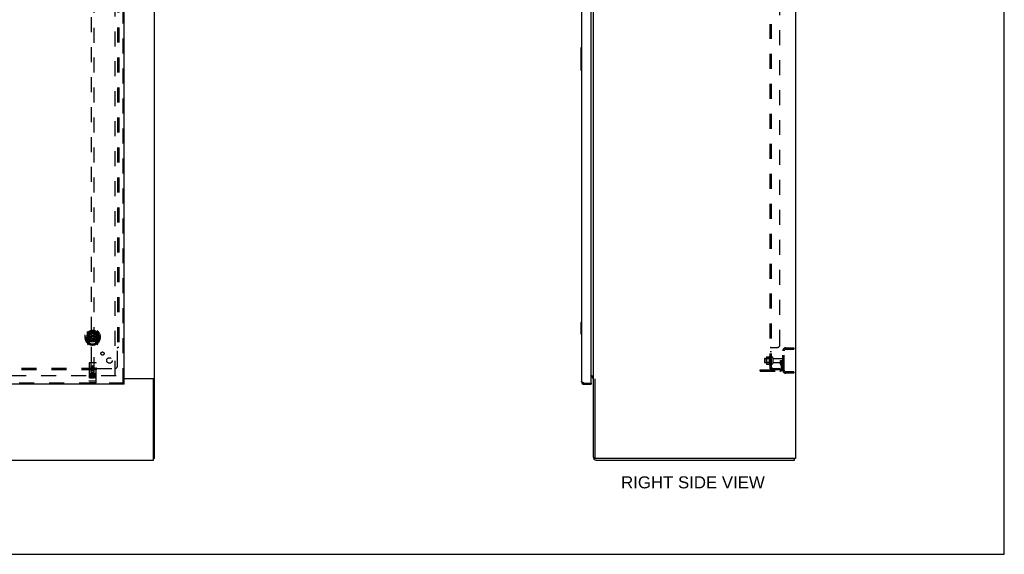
# Model space of a CAD drawing. Header units: inches. Extents: x 0 to 243, y 0 to 157.
# Tile 57 of 68: x 155 to 243, y 0 to 48. Entities that reach past the tile are written whole.
import ezdxf

# ---------------------------------------------------------------- set-up
doc = ezdxf.new("R2010")
doc.units = ezdxf.units.IN
doc.header["$LTSCALE"] = 13.357143
doc.header["$MEASUREMENT"] = 0
doc.linetypes.add('HIDDEN', pattern=[0.2, 0.1, -0.1])
doc.layers.get('0').update_dxf_attribs({"linetype": 'CONTINUOUS'})
for name, color, linetype in [('DEFAULT_2', 8, 'HIDDEN'), ('DIMENSIONS', 7, 'CONTINUOUS'), ('DOOR_3_ASSEMBLY', 7, 'CONTINUOUS'), ('MAIN_DOOR_ASSEMBLY', 7, 'CONTINUOUS'), ('SUBPANELS', 7, 'CONTINUOUS')]:
    doc.layers.add(name, color=color, linetype=linetype)
doc.styles.get("Standard").update_dxf_attribs({"font": 'arial.ttf'})

msp = doc.modelspace()

# ---------------------------------------------------------------- linework, layer by layer
at = {"color": 7, "linetype": 'Continuous'}
for p, q in [((242.8571, 0), (242.8571, 157.1429)), ((224.2344, 98.2829), (224.2344, 8.5329)), ((167.1095, 8.5329), (167.1095, 66.0009)), ((206.2344, 15.6891), (206.2344, 66.0009)), ((206.0304, 15.9079), (206.1094, 15.9079)), ((164.422, 15.6891), (167.0488, 15.6891)), ((166.9845, 15.6579), (164.422, 15.6579)), ((167.0118, 15.6515), (167.1095, 15.6515)), ((167.047, 8.4079), (167.047, 15.5954)), ((206.1094, 15.7829), (206.0304, 15.7829)), ((206.2344, 8.6579), (206.2344, 15.6579)), ((206.3594, 15.6515), (206.3594, 8.6579)), ((49.172, 8.4079), (167.047, 8.4079)), ((167.1095, 8.5329), (167.047, 8.5329)), ((224.2344, 8.5329), (206.4844, 8.5329)), ((206.4844, 8.4079), (224.1719, 8.4079)), ((224.1719, 8.4079), (224.1719, 8.5329)), ((0, 0), (242.8571, 0))]:
    msp.add_line(p, q, dxfattribs=at)
at = {"color": 3, "linetype": 'Continuous'}
for points in [[(166.9542, 15.6891), (166.9538, 15.6871), (166.9537, 15.6852), (166.9539, 15.6833), (166.9543, 15.6816), (166.9549, 15.6799), (166.9558, 15.6782), (166.957, 15.6766), (166.9584, 15.6749), (166.96, 15.6734), (166.9617, 15.6719), (166.9636, 15.6705), (166.9656, 15.6692), (166.9678, 15.6678), (166.9723, 15.6651)], [(166.9723, 15.6651), (166.9745, 15.6637), (166.9767, 15.6623), (166.9787, 15.6608), (166.9805, 15.6592), (166.9818, 15.6579)]]:
    msp.add_lwpolyline(points, dxfattribs=at)
at = {"color": 7, "linetype": 'Continuous'}
for points in [[(167.0488, 15.6891), (167.0511, 15.6874), (167.0539, 15.6856), (167.0571, 15.6839), (167.0607, 15.6822), (167.0646, 15.6805), (167.0687, 15.6788), (167.0729, 15.6772)], [(167.0729, 15.6772), (167.0812, 15.674), (167.0852, 15.6724), (167.0889, 15.6708), (167.0923, 15.6693), (167.0955, 15.6677), (167.0984, 15.6661), (167.1011, 15.6643), (167.1034, 15.6625), (167.1053, 15.6607), (167.1068, 15.659), (167.108, 15.6572), (167.1088, 15.6554), (167.1093, 15.6534), (167.1095, 15.6515)]]:
    msp.add_lwpolyline(points, dxfattribs=at)
at = {"color": 3, "linetype": 'Continuous'}
msp.add_arc((206.1094, 15.6579), 0.25, 60.38012, 90, dxfattribs=at)
at = {"color": 7, "linetype": 'Continuous'}
for centre, radius, start, end in [((166.9845, 15.5954), 0.0625, 0, 90), ((206.1094, 15.6579), 0.125, 0, 90), ((206.4844, 8.6579), 0.25, 180, 270), ((206.4844, 8.6579), 0.125, 180, 270)]:
    msp.add_arc(centre, radius, start, end, dxfattribs=at)
at = {"layer": 'DEFAULT_2', "color": 8, "linetype": 'HIDDEN'}
for p, q in [((163.6095, 15.9079), (163.6095, 94.9078)), ((221.6697, 17.6017), (221.8878, 17.6017)), ((221.9144, 17.6387), (221.9144, 16.927)), ((221.9844, 16.9487), (221.9844, 17.617)), ((223.1094, 16.4079), (223.1094, 18.1579)), ((223.2344, 16.4079), (223.2344, 18.1579)), ((223.3594, 18.4079), (224.1094, 18.4079)), ((223.3594, 18.2829), (224.1094, 18.2829)), ((223.7969, 18.4079), (223.7969, 18.2829)), ((224.1094, 18.4079), (224.1094, 18.2829)), ((221.4844, 17.4359), (221.4844, 17.1299)), ((221.5144, 17.4659), (222.1094, 17.4659)), ((221.5144, 17.0999), (222.1094, 17.0999)), ((221.6484, 17.5385), (221.6484, 17.0272)), ((221.6684, 17.4664), (221.6484, 17.4864)), ((221.6684, 17.0994), (221.6484, 17.0794)), ((221.9644, 17.4664), (221.6684, 17.4664)), ((221.6684, 17.4664), (221.6684, 17.0994)), ((221.9644, 17.0994), (221.6684, 17.0994)), ((221.6697, 16.964), (221.8878, 16.964)), ((221.9644, 17.4664), (221.9844, 17.4864)), ((221.9644, 17.4664), (221.9644, 17.0994)), ((221.9644, 17.0994), (221.9844, 17.0794)), ((222.1094, 17.0184), (222.1094, 17.5474)), ((222.2154, 17.5474), (222.2154, 17.0184)), ((222.2779, 17.4489), (223.0794, 17.4489)), ((222.2779, 17.1169), (223.0794, 17.1169)), ((222.9154, 17.2829), (223.0054, 17.2828)), ((222.9154, 16.9423), (222.9154, 17.2829)), ((223.0194, 17.1079), (222.9154, 17.1079)), ((222.9368, 16.8757), (222.9858, 16.8078)), ((223.0054, 17.2828), (223.1094, 17.2829)), ((223.0054, 16.5816), (223.0054, 17.2829)), ((223.0194, 16.9423), (223.0194, 17.2829)), ((223.0212, 16.9365), (223.0702, 16.8686)), ((223.1094, 17.2829), (223.0702, 17.2829)), ((163.7032, 15.9079), (128.7345, 15.9079)), ((221.1094, 16.4391), (222.8629, 16.4391)), ((221.1094, 16.3351), (221.1094, 16.4391)), ((221.1094, 16.3351), (222.8629, 16.3351)), ((221.3564, 16.3351), (221.3564, 16.4391)), ((221.6124, 16.3351), (221.6124, 16.4391)), ((224.1094, 16.2829), (223.3594, 16.2829)), ((224.1094, 16.1579), (223.3594, 16.1579)), ((223.7969, 16.2829), (223.7969, 16.1579)), ((224.1094, 16.2829), (224.1094, 16.1579))]:
    msp.add_line(p, q, dxfattribs=at)
for points in [[(221.6605, 17.5958), (221.6613, 17.5972), (221.6623, 17.5986), (221.6636, 17.5997), (221.665, 17.6006), (221.6666, 17.6013), (221.6683, 17.6016), (221.6697, 17.6017)], [(221.8967, 17.607), (221.8965, 17.6068), (221.8964, 17.6065), (221.8962, 17.6062), (221.896, 17.606), (221.8958, 17.6057), (221.8956, 17.6054), (221.8953, 17.6051), (221.895, 17.6047), (221.8947, 17.6044), (221.8943, 17.6041), (221.8939, 17.6037), (221.8934, 17.6034), (221.8928, 17.603), (221.8921, 17.6027), (221.8913, 17.6023), (221.8903, 17.602), (221.8891, 17.6018), (221.8879, 17.6017)], [(221.6605, 16.9699), (221.6613, 16.9685), (221.6623, 16.9671), (221.6636, 16.966), (221.665, 16.9651), (221.6666, 16.9644), (221.6683, 16.9641), (221.6697, 16.964)], [(221.8879, 16.964), (221.8891, 16.9639), (221.8903, 16.9637), (221.8913, 16.9634), (221.8921, 16.963), (221.8928, 16.9627), (221.8934, 16.9623), (221.8939, 16.962), (221.8943, 16.9616), (221.8947, 16.9613), (221.895, 16.961), (221.8953, 16.9606), (221.8956, 16.9603), (221.8958, 16.96), (221.896, 16.9597), (221.8962, 16.9595), (221.8964, 16.9592), (221.8965, 16.9589), (221.8967, 16.9587)]]:
    msp.add_lwpolyline(points, dxfattribs=at)
for centre, radius, start, end in [((221.7896, 17.5385), 0.1412, 156.049995, 180), ((222.5145, 17.2829), 0.6977, 149.336868, 152.318604), ((221.946, 17.617), 0.0384, 0, 145.550335), ((222.1624, 17.5474), 0.053, 0, 180), ((223.3594, 18.1579), 0.25, 90, 180), ((223.3594, 18.1579), 0.125, 90, 180), ((221.5144, 17.4359), 0.03, 90, 180), ((221.5144, 17.1299), 0.03, 180, 270), ((221.7896, 17.0272), 0.1412, 180, 203.950005), ((222.5145, 17.2829), 0.6977, 207.681396, 210.663132), ((221.946, 16.9487), 0.0384, 214.449665, 360), ((222.1624, 17.0184), 0.053, 180, 360), ((222.2779, 17.5114), 0.0625, 180, 270), ((222.2779, 17.0544), 0.0625, 90, 180), ((223.0294, 16.9423), 0.114, 180, 215.753887), ((222.9014, 16.747), 0.104, 0, 35.753887), ((223.0294, 16.9423), 0.01, 180, 215.753887), ((222.9014, 16.747), 0.208, 0, 35.753887), ((223.0794, 17.4189), 0.03, 0, 90), ((223.0794, 17.1469), 0.03, 270, 360), ((222.8629, 16.5816), 0.2465, 270, 360), ((222.8629, 16.5816), 0.1425, 270, 360), ((223.3594, 16.4079), 0.25, 180, 270), ((223.3594, 16.4079), 0.125, 180, 270)]:
    msp.add_arc(centre, radius, start, end, dxfattribs=at)
at = {"layer": 'DOOR_3_ASSEMBLY', "color": 7, "linetype": 'Continuous'}
for p, q in [((205.1164, 45.1429), (205.1164, 44.1729)), ((205.1764, 45.1579), (205.1314, 45.1579)), ((205.163, 45.0579), (205.163, 44.2579))]:
    msp.add_line(p, q, dxfattribs=at)
for points in [[(205.1614, 45.094), (205.1618, 45.0883), (205.1622, 45.0825), (205.1626, 45.0765), (205.1628, 45.0704), (205.163, 45.0642), (205.163, 45.0579)], [(205.163, 44.2579), (205.163, 44.2516), (205.1628, 44.2453), (205.1626, 44.2392), (205.1622, 44.2332), (205.1618, 44.2274), (205.1614, 44.2217)]]:
    msp.add_lwpolyline(points, dxfattribs=at)
for centre, start, end in [((205.1314, 45.1429), 90, 180), ((205.1614, 45.1429), 0, 90), ((205.1314, 44.1729), 180, 270), ((205.1614, 44.1729), 270, 360)]:
    msp.add_arc(centre, 0.015, start, end, dxfattribs=at)
at = {"layer": 'MAIN_DOOR_ASSEMBLY', "color": 8, "linetype": 'HIDDEN'}
for p, q in [((164.318, 15.2619), (164.318, 95.5539)), ((161.4845, 53.2371), (161.4845, 16.2354)), ((161.7345, 16.2354), (161.7345, 53.2371)), ((161.027, 19.3794), (161.042, 19.3793)), ((161.027, 19.3794), (161.027, 18.9912)), ((161.0345, 18.9684), (161.0345, 19.426)), ((161.1095, 19.8631), (161.1095, 18.8956)), ((161.227, 19.8093), (161.227, 18.7931)), ((161.2345, 19.7845), (161.2345, 18.7814)), ((161.327, 19.0612), (161.327, 19.6925)), ((161.3345, 19.7448), (161.3345, 19.6419)), ((161.4464, 19.0352), (161.477, 19.3794)), ((161.4468, 19.7187), (161.477, 19.3794)), ((161.742, 19.3794), (161.477, 19.3794)), ((161.7721, 19.7187), (161.742, 19.3794)), ((161.7726, 19.0352), (161.742, 19.3794)), ((161.8845, 19.6419), (161.8845, 19.7448)), ((161.892, 19.6925), (161.892, 19.0612)), ((161.9845, 19.7845), (161.9845, 18.7814)), ((161.992, 19.8093), (161.992, 18.7931)), ((162.1095, 18.8956), (162.1095, 19.8631)), ((162.192, 19.3794), (162.177, 19.3793)), ((162.1845, 18.9684), (162.1845, 19.426)), ((162.192, 19.3794), (162.192, 18.9912)), ((161.1139, 18.885), (161.1841, 18.7095)), ((161.227, 19.0503), (161.167, 19.0503)), ((161.167, 19.0503), (161.167, 18.9003)), ((161.167, 18.9003), (161.2345, 18.9003)), ((161.2047, 18.9539), (161.1753, 18.908)), ((161.2054, 18.7897), (161.2099, 18.7866)), ((161.2128, 18.7125), (161.227, 18.7931)), ((161.3045, 18.7313), (161.2345, 18.8403)), ((161.237, 19.0134), (161.237, 18.8061)), ((161.327, 19.0514), (161.2545, 19.0514)), ((161.3228, 19.0334), (161.257, 19.0334)), ((161.3345, 19.0808), (161.3345, 18.8281)), ((161.8845, 18.8281), (161.8845, 19.0808)), ((161.9645, 19.0514), (161.892, 19.0514)), ((161.962, 19.0334), (161.8962, 19.0334)), ((161.9845, 18.8403), (161.9145, 18.7313)), ((161.982, 18.8061), (161.982, 19.0134)), ((161.9845, 18.9003), (162.052, 18.9003)), ((162.052, 19.0503), (161.992, 19.0503)), ((161.992, 18.7931), (162.0062, 18.7125)), ((162.0128, 18.7892), (162.0133, 18.7896)), ((162.0133, 18.7896), (162.0135, 18.7897)), ((162.0133, 18.7896), (162.0135, 18.7897)), ((162.0437, 18.908), (162.0142, 18.9539)), ((162.0349, 18.7095), (162.1051, 18.885)), ((162.052, 18.9003), (162.052, 19.0503)), ((161.297, 17.0454), (161.297, 15.3204)), ((161.892, 17.0754), (161.327, 17.0754)), ((161.483, 16.2354), (161.4795, 17.0454)), ((161.6095, 16.8078), (161.547, 16.7718)), ((161.547, 16.7718), (161.557, 16.766)), ((161.547, 16.7718), (161.547, 16.6996)), ((161.547, 16.6996), (161.557, 16.7054)), ((161.547, 16.6996), (161.6095, 16.6635)), ((161.6095, 16.7963), (161.557, 16.766)), ((161.557, 16.766), (161.557, 16.7054)), ((161.557, 16.7054), (161.6095, 16.675)), ((161.672, 16.7718), (161.6095, 16.8078)), ((161.6095, 16.8078), (161.6095, 16.7963)), ((161.662, 16.766), (161.6095, 16.7963)), ((161.6095, 16.675), (161.662, 16.7054)), ((161.6095, 16.6635), (161.672, 16.6996)), ((161.6095, 16.6635), (161.6095, 16.675)), ((161.672, 16.7718), (161.662, 16.766)), ((161.662, 16.7054), (161.662, 16.766)), ((161.672, 16.6996), (161.662, 16.7054)), ((161.672, 16.6996), (161.672, 16.7718)), ((161.736, 16.2354), (161.7395, 17.0454)), ((161.922, 15.3204), (161.922, 17.0454)), ((161.892, 16.1184), (161.327, 16.1184)), ((161.465, 15.9964), (161.3726, 15.9964)), ((161.3726, 15.9964), (161.3726, 15.9539)), ((161.465, 15.9539), (161.3726, 15.9539)), ((161.3984, 16.1024), (161.5704, 16.1024)), ((161.422, 15.9875), (161.422, 15.6815)), ((161.469, 15.9104), (161.4227, 15.9104)), ((161.465, 15.8694), (161.4365, 15.8694)), ((161.5289, 15.8256), (161.4365, 15.8256)), ((161.4819, 16.4854), (161.7371, 16.4854)), ((161.483, 16.2354), (161.4845, 16.2354)), ((161.4845, 16.2354), (161.7345, 16.2354)), ((161.6945, 16.3604), (161.5245, 16.3604)), ((161.5289, 15.8256), (161.5289, 15.7831)), ((161.547, 15.9875), (161.547, 15.6815)), ((161.6484, 16.1024), (161.8204, 16.1024)), ((161.6608, 15.8312), (161.6777, 15.7921)), ((161.672, 15.9875), (161.672, 15.6815)), ((161.6852, 15.9607), (161.6722, 15.9422)), ((161.6817, 15.9858), (161.6852, 15.9841)), ((161.8413, 15.9964), (161.6852, 15.9964)), ((161.6852, 15.9964), (161.6852, 15.9841)), ((161.6852, 15.9607), (161.6852, 15.7831)), ((161.8413, 15.9539), (161.7278, 15.9539)), ((161.7278, 15.9539), (161.7278, 15.9104)), ((161.82, 15.9104), (161.7278, 15.9104)), ((161.82, 15.868), (161.7278, 15.868)), ((161.7278, 15.868), (161.7278, 15.8256)), ((161.8413, 15.8256), (161.7278, 15.8256)), ((161.7345, 16.2354), (161.736, 16.2354)), ((161.797, 15.9875), (161.797, 15.6815)), ((161.82, 15.9104), (161.82, 15.868)), ((161.8413, 15.9964), (161.8413, 15.9539)), ((161.8413, 15.8256), (161.8413, 15.7831)), ((164.422, 15.2619), (127.4845, 15.2619)), ((161.3143, 15.449), (161.3136, 15.4491)), ((161.3151, 15.449), (161.3143, 15.449)), ((161.3159, 15.4489), (161.3151, 15.449)), ((161.3167, 15.4488), (161.3159, 15.4489)), ((161.3175, 15.4487), (161.3167, 15.4488)), ((161.3183, 15.4487), (161.3175, 15.4487)), ((161.3191, 15.4486), (161.3183, 15.4487)), ((161.3199, 15.4486), (161.3191, 15.4486)), ((161.3207, 15.4485), (161.3199, 15.4486)), ((161.3215, 15.4485), (161.3207, 15.4485)), ((161.3224, 15.4484), (161.3215, 15.4485)), ((161.3245, 15.4484), (161.3236, 15.4484)), ((161.3253, 15.4484), (161.3245, 15.4484)), ((161.3261, 15.4484), (161.3253, 15.4484)), ((161.327, 15.4484), (161.3261, 15.4484)), ((161.8924, 15.4484), (161.327, 15.4484)), ((161.892, 15.2904), (161.327, 15.2904)), ((161.5289, 15.7831), (161.4365, 15.7831)), ((161.8413, 15.7831), (161.6852, 15.7831)), ((161.8924, 15.4484), (161.8932, 15.4484)), ((161.8932, 15.4484), (161.8941, 15.4484)), ((161.8941, 15.4484), (161.8949, 15.4484)), ((161.8949, 15.4484), (161.8957, 15.4484)), ((161.8957, 15.4484), (161.8966, 15.4484)), ((161.8966, 15.4484), (161.8974, 15.4485)), ((161.8974, 15.4485), (161.8982, 15.4485)), ((161.8982, 15.4485), (161.8991, 15.4486)), ((161.8991, 15.4486), (161.8999, 15.4486)), ((161.8999, 15.4486), (161.9007, 15.4487)), ((161.9007, 15.4487), (161.9015, 15.4487)), ((161.9015, 15.4487), (161.9023, 15.4488)), ((161.9023, 15.4488), (161.9031, 15.4489)), ((161.9031, 15.4489), (161.9038, 15.449)), ((161.9038, 15.449), (161.9046, 15.449)), ((161.9046, 15.449), (161.9054, 15.4491)), ((161.9054, 15.4491), (161.9061, 15.4492))]:
    msp.add_line(p, q, dxfattribs=at)
at = {"layer": 'MAIN_DOOR_ASSEMBLY', "color": 3, "linetype": 'Continuous'}
for p, q in [((164.422, 15.2619), (164.422, 95.5539)), ((206.0304, 15.2819), (206.0304, 67.1129)), ((205.1764, 66.2575), (205.1764, 15.4044)), ((164.422, 15.1579), (127.4845, 15.1579)), ((205.4229, 15.2619), (206.0104, 15.2619)), ((205.4229, 15.1579), (206.0304, 15.1579))]:
    msp.add_line(p, q, dxfattribs=at)
at = {"layer": 'MAIN_DOOR_ASSEMBLY', "color": 7, "linetype": 'Continuous'}
for p, q in [((205.1164, 44.1429), (205.1164, 43.1729)), ((205.1764, 44.1579), (205.1314, 44.1579)), ((205.163, 44.0579), (205.163, 43.2579)), ((205.1314, 43.1579), (205.1764, 43.1579)), ((205.1164, 20.6429), (205.1164, 19.6729)), ((205.1764, 20.6579), (205.1314, 20.6579)), ((205.163, 20.5579), (205.163, 19.7579)), ((205.1314, 19.6579), (205.1764, 19.6579)), ((164.422, 15.1579), (164.422, 15.2619)), ((206.0104, 15.2619), (206.0304, 15.2619)), ((206.0304, 15.2619), (206.0304, 15.1579))]:
    msp.add_line(p, q, dxfattribs=at)
for points in [[(205.1614, 44.094), (205.1618, 44.0883), (205.1622, 44.0825), (205.1626, 44.0765), (205.1628, 44.0704), (205.163, 44.0642), (205.163, 44.0579)], [(205.163, 43.2579), (205.163, 43.2516), (205.1628, 43.2453), (205.1626, 43.2392), (205.1622, 43.2332), (205.1618, 43.2274), (205.1614, 43.2217)], [(205.1614, 20.594), (205.1618, 20.5883), (205.1622, 20.5825), (205.1626, 20.5765), (205.1628, 20.5704), (205.163, 20.5642), (205.163, 20.5579)], [(205.163, 19.7579), (205.163, 19.7516), (205.1628, 19.7453), (205.1626, 19.7392), (205.1622, 19.7332), (205.1618, 19.7274), (205.1614, 19.7217)]]:
    msp.add_lwpolyline(points, dxfattribs=at)
at = {"layer": 'MAIN_DOOR_ASSEMBLY', "color": 8, "linetype": 'HIDDEN'}
for points in [[(161.1551, 19.5944), (161.1536, 19.5931), (161.1521, 19.5918), (161.1506, 19.5903), (161.149, 19.5889), (161.1473, 19.5873), (161.1457, 19.5857), (161.144, 19.5841), (161.1423, 19.5823), (161.1405, 19.5806), (161.1387, 19.5787), (161.1369, 19.5767), (161.135, 19.5747), (161.1331, 19.5726), (161.1312, 19.5704), (161.1292, 19.5682), (161.1272, 19.5658), (161.1252, 19.5633), (161.1231, 19.5608), (161.121, 19.5582), (161.1188, 19.5554), (161.1166, 19.5526), (161.1143, 19.5496), (161.112, 19.5465), (161.1097, 19.5433), (161.1073, 19.54), (161.1048, 19.5365), (161.1023, 19.5329), (161.0998, 19.5292), (161.0972, 19.5253), (161.0945, 19.5212), (161.0918, 19.5169), (161.089, 19.5125), (161.0861, 19.5079), (161.0831, 19.5031), (161.0801, 19.498), (161.077, 19.4927)], [(161.4215, 19.7362), (161.4269, 19.7376), (161.4323, 19.7391), (161.4377, 19.7405), (161.4432, 19.7418), (161.4486, 19.7431), (161.4541, 19.7444), (161.4595, 19.7456), (161.465, 19.7468), (161.4705, 19.7479), (161.476, 19.749), (161.4815, 19.7501), (161.487, 19.7511), (161.4925, 19.752), (161.498, 19.7529), (161.5035, 19.7538), (161.5091, 19.7546), (161.5146, 19.7554), (161.5202, 19.7561), (161.5257, 19.7568), (161.5313, 19.7575), (161.5368, 19.7581), (161.5424, 19.7586), (161.548, 19.7591), (161.5536, 19.7596), (161.5591, 19.76), (161.5647, 19.7604), (161.5703, 19.7608), (161.5759, 19.761), (161.5815, 19.7613), (161.5871, 19.7615), (161.5927, 19.7617), (161.5983, 19.7618), (161.6039, 19.7618), (161.6095, 19.7619), (161.6151, 19.7618), (161.6207, 19.7618), (161.6263, 19.7617), (161.6319, 19.7615), (161.6374, 19.7613), (161.643, 19.761), (161.6486, 19.7608), (161.6542, 19.7604), (161.6598, 19.76), (161.6654, 19.7596), (161.671, 19.7591), (161.6765, 19.7586), (161.6821, 19.7581), (161.6877, 19.7575), (161.6932, 19.7568), (161.6988, 19.7561), (161.7043, 19.7554), (161.7099, 19.7546), (161.7154, 19.7538), (161.7209, 19.7529), (161.7265, 19.752), (161.732, 19.7511), (161.7375, 19.7501), (161.743, 19.749), (161.7485, 19.7479), (161.7539, 19.7468), (161.7594, 19.7456), (161.7649, 19.7444), (161.7703, 19.7431), (161.7758, 19.7418), (161.7812, 19.7405), (161.7866, 19.7391), (161.792, 19.7376), (161.7974, 19.7362)], [(162.142, 19.4927), (162.1389, 19.498), (162.1358, 19.5031), (162.1329, 19.5079), (162.13, 19.5125), (162.1272, 19.5169), (162.1245, 19.5212), (162.1218, 19.5252), (162.1192, 19.5291), (162.1166, 19.5329), (162.1141, 19.5365), (162.1117, 19.5399), (162.1093, 19.5433), (162.1069, 19.5465), (162.1046, 19.5496), (162.1024, 19.5525), (162.1002, 19.5554), (162.098, 19.5581), (162.0959, 19.5608), (162.0938, 19.5633), (162.0917, 19.5658), (162.0897, 19.5682), (162.0878, 19.5704), (162.0858, 19.5726), (162.0839, 19.5747), (162.0821, 19.5767), (162.0802, 19.5787), (162.0784, 19.5806), (162.0767, 19.5823), (162.075, 19.5841), (162.0733, 19.5857), (162.0716, 19.5873), (162.07, 19.5889), (162.0684, 19.5903), (162.0668, 19.5917), (162.0653, 19.5931), (162.0638, 19.5944)], [(161.392, 16.1011), (161.3921, 16.1012), (161.3921, 16.1012), (161.3922, 16.1013), (161.3923, 16.1013), (161.3924, 16.1014), (161.3925, 16.1014), (161.3926, 16.1015), (161.3927, 16.1015), (161.3928, 16.1015), (161.3929, 16.1016), (161.393, 16.1016), (161.3931, 16.1016), (161.3933, 16.1017), (161.3934, 16.1017), (161.3935, 16.1018), (161.3936, 16.1018), (161.3937, 16.1018), (161.3938, 16.1019), (161.394, 16.1019), (161.3941, 16.1019), (161.3942, 16.1019), (161.3944, 16.102), (161.3945, 16.102), (161.3947, 16.102), (161.3948, 16.1021), (161.3949, 16.1021), (161.3951, 16.1021), (161.3952, 16.1021), (161.3954, 16.1022), (161.3956, 16.1022), (161.3957, 16.1022), (161.3959, 16.1022), (161.3961, 16.1022), (161.3962, 16.1023), (161.3964, 16.1023), (161.3966, 16.1023), (161.3968, 16.1023), (161.3969, 16.1023), (161.3971, 16.1023), (161.3973, 16.1023), (161.3975, 16.1023), (161.3977, 16.1023), (161.3979, 16.1024), (161.3981, 16.1024), (161.3984, 16.1024)], [(161.5704, 16.1024), (161.5706, 16.1024), (161.5708, 16.1024), (161.571, 16.1024), (161.5712, 16.1023), (161.5714, 16.1023), (161.5716, 16.1023), (161.5718, 16.1023), (161.572, 16.1023), (161.5722, 16.1023), (161.5724, 16.1023), (161.5725, 16.1023), (161.5727, 16.1023), (161.5729, 16.1022), (161.5731, 16.1022), (161.5732, 16.1022), (161.5734, 16.1022), (161.5735, 16.1022), (161.5737, 16.1021), (161.5739, 16.1021), (161.574, 16.1021), (161.5741, 16.1021), (161.5743, 16.102), (161.5744, 16.102), (161.5746, 16.102), (161.5747, 16.1019), (161.5748, 16.1019), (161.575, 16.1019), (161.5751, 16.1019), (161.5752, 16.1018), (161.5753, 16.1018), (161.5755, 16.1018), (161.5756, 16.1017), (161.5757, 16.1017), (161.5758, 16.1016), (161.5759, 16.1016), (161.576, 16.1016), (161.5761, 16.1015), (161.5762, 16.1015), (161.5763, 16.1015), (161.5764, 16.1014), (161.5765, 16.1014), (161.5766, 16.1013), (161.5767, 16.1013), (161.5768, 16.1012), (161.5769, 16.1012), (161.577, 16.1011)], [(161.642, 16.1011), (161.6421, 16.1012), (161.6421, 16.1012), (161.6422, 16.1013), (161.6423, 16.1013), (161.6424, 16.1014), (161.6425, 16.1014), (161.6426, 16.1015), (161.6427, 16.1015), (161.6428, 16.1015), (161.6429, 16.1016), (161.643, 16.1016), (161.6431, 16.1016), (161.6433, 16.1017), (161.6434, 16.1017), (161.6435, 16.1018), (161.6436, 16.1018), (161.6437, 16.1018), (161.6439, 16.1019), (161.644, 16.1019), (161.6441, 16.1019), (161.6442, 16.1019), (161.6444, 16.102), (161.6445, 16.102), (161.6447, 16.102), (161.6448, 16.1021), (161.6449, 16.1021), (161.6451, 16.1021), (161.6452, 16.1021), (161.6454, 16.1022), (161.6456, 16.1022), (161.6457, 16.1022), (161.6459, 16.1022), (161.6461, 16.1022), (161.6462, 16.1023), (161.6464, 16.1023), (161.6466, 16.1023), (161.6468, 16.1023), (161.647, 16.1023), (161.6471, 16.1023), (161.6473, 16.1023), (161.6475, 16.1023), (161.6477, 16.1023), (161.6479, 16.1024), (161.6481, 16.1024), (161.6484, 16.1024)], [(161.8204, 16.1024), (161.8206, 16.1024), (161.8208, 16.1024), (161.821, 16.1024), (161.8212, 16.1023), (161.8214, 16.1023), (161.8216, 16.1023), (161.8218, 16.1023), (161.822, 16.1023), (161.8222, 16.1023), (161.8224, 16.1023), (161.8225, 16.1023), (161.8227, 16.1023), (161.8229, 16.1022), (161.8231, 16.1022), (161.8232, 16.1022), (161.8234, 16.1022), (161.8235, 16.1022), (161.8237, 16.1021), (161.8239, 16.1021), (161.824, 16.1021), (161.8242, 16.1021), (161.8243, 16.102), (161.8244, 16.102), (161.8246, 16.102), (161.8247, 16.1019), (161.8248, 16.1019), (161.825, 16.1019), (161.8251, 16.1019), (161.8252, 16.1018), (161.8253, 16.1018), (161.8255, 16.1018), (161.8256, 16.1017), (161.8257, 16.1017), (161.8258, 16.1016), (161.8259, 16.1016), (161.826, 16.1016), (161.8261, 16.1015), (161.8262, 16.1015), (161.8263, 16.1015), (161.8264, 16.1014), (161.8265, 16.1014), (161.8266, 16.1013), (161.8267, 16.1013), (161.8268, 16.1012), (161.8269, 16.1012), (161.827, 16.1011)], [(161.3136, 15.4491), (161.3128, 15.4492), (161.3125, 15.4493), (161.3121, 15.4493), (161.3117, 15.4494), (161.3114, 15.4494), (161.311, 15.4495), (161.3107, 15.4496), (161.3103, 15.4496), (161.31, 15.4497), (161.3096, 15.4497), (161.3093, 15.4498), (161.3089, 15.4499), (161.3086, 15.4499), (161.3083, 15.45), (161.3079, 15.45), (161.3076, 15.4501), (161.3073, 15.4502), (161.307, 15.4503), (161.3067, 15.4503), (161.3064, 15.4504), (161.3061, 15.4505), (161.3058, 15.4505), (161.3055, 15.4506), (161.3052, 15.4507), (161.3049, 15.4508), (161.3046, 15.4508), (161.3043, 15.4509), (161.3041, 15.451), (161.3038, 15.4511), (161.3035, 15.4512), (161.3033, 15.4512), (161.303, 15.4513), (161.3028, 15.4514), (161.3025, 15.4515), (161.3023, 15.4516), (161.302, 15.4517), (161.3018, 15.4518), (161.3016, 15.4518), (161.3014, 15.4519), (161.3011, 15.452), (161.3009, 15.4521), (161.3007, 15.4522), (161.3005, 15.4523), (161.3003, 15.4524), (161.3001, 15.4525), (161.2999, 15.4526), (161.2998, 15.4527), (161.2996, 15.4528), (161.2994, 15.4529), (161.2993, 15.4529), (161.2991, 15.453), (161.2989, 15.4531), (161.2988, 15.4532), (161.2987, 15.4533), (161.2985, 15.4534), (161.2984, 15.4535), (161.2983, 15.4536), (161.2981, 15.4537), (161.298, 15.4538), (161.2979, 15.4539), (161.2978, 15.454), (161.2977, 15.4541), (161.2976, 15.4542), (161.2976, 15.4543), (161.2975, 15.4544), (161.2974, 15.4545), (161.2973, 15.4546), (161.2973, 15.4548), (161.2972, 15.4549), (161.2972, 15.455), (161.2971, 15.4551), (161.2971, 15.4552), (161.297, 15.4553), (161.297, 15.4554), (161.297, 15.4555), (161.297, 15.4556), (161.297, 15.4557), (161.297, 15.4558)], [(161.3236, 15.4484), (161.3228, 15.4484), (161.3224, 15.4484)], [(161.9061, 15.4492), (161.9065, 15.4493), (161.9068, 15.4493), (161.9072, 15.4494), (161.9076, 15.4494), (161.9079, 15.4495), (161.9083, 15.4496), (161.9086, 15.4496), (161.909, 15.4497), (161.9093, 15.4497), (161.9097, 15.4498), (161.91, 15.4499), (161.9103, 15.4499), (161.9107, 15.45), (161.911, 15.45), (161.9113, 15.4501), (161.9116, 15.4502), (161.912, 15.4503), (161.9123, 15.4503), (161.9126, 15.4504), (161.9129, 15.4505), (161.9132, 15.4505), (161.9135, 15.4506), (161.9138, 15.4507), (161.9141, 15.4508), (161.9143, 15.4508), (161.9146, 15.4509), (161.9149, 15.451), (161.9152, 15.4511), (161.9154, 15.4512), (161.9157, 15.4512), (161.9159, 15.4513), (161.9162, 15.4514), (161.9164, 15.4515), (161.9167, 15.4516), (161.9169, 15.4517), (161.9171, 15.4518), (161.9174, 15.4518), (161.9176, 15.4519), (161.9178, 15.452), (161.918, 15.4521), (161.9182, 15.4522), (161.9184, 15.4523), (161.9186, 15.4524), (161.9188, 15.4525), (161.919, 15.4526), (161.9192, 15.4527), (161.9194, 15.4528), (161.9195, 15.4529), (161.9197, 15.4529), (161.9198, 15.453), (161.92, 15.4531), (161.9201, 15.4532), (161.9203, 15.4533), (161.9204, 15.4534), (161.9206, 15.4535), (161.9207, 15.4536), (161.9208, 15.4537), (161.9209, 15.4538), (161.921, 15.4539), (161.9211, 15.454), (161.9212, 15.4541), (161.9213, 15.4542), (161.9214, 15.4543), (161.9215, 15.4544), (161.9215, 15.4545), (161.9216, 15.4546), (161.9217, 15.4548), (161.9217, 15.4549), (161.9218, 15.455), (161.9218, 15.4551), (161.9219, 15.4552), (161.9219, 15.4553), (161.9219, 15.4554), (161.9219, 15.4555), (161.922, 15.4556), (161.922, 15.4557), (161.922, 15.4558)]]:
    msp.add_lwpolyline(points, dxfattribs=at)
at = {"layer": 'MAIN_DOOR_ASSEMBLY', "color": 3, "linetype": 'Continuous'}
for points in [[(205.3436, 15.2915), (205.3286, 15.2975), (205.3138, 15.3034), (205.2996, 15.3094), (205.2859, 15.3153), (205.2728, 15.3212), (205.2603, 15.3272), (205.2486, 15.3331), (205.2375, 15.339), (205.2273, 15.345), (205.2179, 15.3509), (205.2094, 15.3568), (205.2018, 15.3628), (205.1951, 15.3687), (205.1894, 15.3747), (205.1848, 15.3806), (205.1811, 15.3865), (205.1785, 15.3925), (205.1769, 15.3984), (205.1764, 15.4044)], [(205.4229, 15.2619), (205.3907, 15.2737), (205.3748, 15.2797), (205.359, 15.2856), (205.3436, 15.2915)]]:
    msp.add_lwpolyline(points, dxfattribs=at)
at = {"layer": 'MAIN_DOOR_ASSEMBLY', "color": 8, "linetype": 'HIDDEN'}
for centre, radius in [((161.6095, 19.3614), 0.35), ((161.6095, 19.3614), 0.335), ((161.6095, 19.3614), 0.205), ((161.6095, 19.3614), 0.133), ((161.6095, 16.7354), 0.085), ((161.6095, 16.7354), 0.0845)]:
    msp.add_circle(centre, radius, dxfattribs=at)
at = {"layer": 'MAIN_DOOR_ASSEMBLY', "color": 7, "linetype": 'Continuous'}
for centre, radius, start, end in [((205.1314, 44.1429), 0.015, 90, 180), ((205.1614, 44.1429), 0.015, 0, 90), ((205.1314, 43.1729), 0.015, 180, 270), ((205.1614, 43.1729), 0.015, 270, 360), ((205.1314, 20.6429), 0.015, 90, 180), ((205.1614, 20.6429), 0.015, 0, 90), ((205.1314, 19.6729), 0.015, 180, 270), ((205.1614, 19.6729), 0.015, 270, 360), ((205.4229, 15.4044), 0.1425, 228.661262, 270)]:
    msp.add_arc(centre, radius, start, end, dxfattribs=at)
at = {"layer": 'MAIN_DOOR_ASSEMBLY', "color": 8, "linetype": 'HIDDEN'}
for centre, radius, start, end in [((161.6095, 19.3794), 0.7, 305.512627, 234.487373), ((161.6095, 19.3768), 0.5825, 0.246433, 179.753567), ((161.0545, 19.426), 0.02, 172.337821, 180), ((161.6095, 19.3514), 0.58, 7.662179, 172.337821), ((161.1245, 19.8631), 0.015, 135.074791, 180), ((161.6095, 19.0619), 0.7, 49.529021, 130.470979), ((161.242, 19.8093), 0.015, 130.358711, 180), ((161.2545, 19.7845), 0.02, 129.337848, 179.998354), ((161.342, 19.6925), 0.015, 112.986296, 180), ((161.6095, 19.3514), 0.48, 55.046135, 124.953865), ((161.3645, 19.6419), 0.03, 180, 311.126075), ((161.6095, 19.3614), 0.3425, 48.873925, 131.126075), ((161.4269, 19.7169), 0.02, 5.079608, 105.575159), ((161.7921, 19.7169), 0.02, 74.424841, 174.920392), ((161.8545, 19.6419), 0.03, 228.873925, 360), ((161.877, 19.6925), 0.015, 0, 67.013704), ((161.9645, 19.7845), 0.02, 0, 50.659436), ((161.977, 19.8093), 0.015, 0, 49.641289), ((162.0945, 19.8631), 0.015, 0, 44.925209), ((162.1645, 19.426), 0.02, 0, 7.662179), ((161.0545, 18.9684), 0.02, 180, 215.296145), ((161.6095, 19.3614), 0.7, 215.296145, 324.703855), ((161.1245, 18.8956), 0.015, 180, 224.925209), ((161.1795, 18.9053), 0.005, 147.320763, 270), ((161.198, 18.7151), 0.015, 201.804147, 350), ((161.6095, 19.6919), 0.7, 233.231921, 306.76808), ((161.2145, 18.8258), 0.02, 234.487373, 360), ((161.0465, 19.0554), 0.188, 327.320763, 360), ((161.217, 18.8061), 0.02, 234.745742, 360), ((161.2545, 19.0314), 0.02, 90, 180), ((161.2545, 18.7814), 0.02, 180, 238.529545), ((161.257, 19.0134), 0.02, 90, 180), ((161.3228, 19.0134), 0.02, 66.536037, 90), ((161.342, 19.0612), 0.015, 180, 247.013704), ((161.6095, 19.6739), 0.7, 246.536037, 293.463963), ((161.3645, 19.0808), 0.03, 48.873925, 180), ((161.6095, 19.3614), 0.6, 242.720387, 297.279613), ((161.6095, 19.3614), 0.3425, 228.873925, 311.126075), ((161.4265, 19.0369), 0.02, 254.386903, 354.920392), ((161.7925, 19.0369), 0.02, 185.079608, 285.613097), ((161.8545, 19.0808), 0.03, 0, 131.126075), ((161.877, 19.0612), 0.015, 292.986296, 360), ((161.8962, 19.0134), 0.02, 90, 113.463963), ((161.962, 19.0134), 0.02, 0, 90), ((161.9645, 19.0314), 0.02, 0, 90), ((161.9645, 18.7814), 0.02, 301.468798, 359.999186), ((162.002, 18.8061), 0.02, 180, 305.254258), ((162.1725, 19.0554), 0.188, 180, 212.679237), ((162.0045, 18.8258), 0.02, 180, 305.512627), ((162.021, 18.7151), 0.015, 190, 338.195853), ((162.0395, 18.9053), 0.005, 270, 32.679237), ((162.0945, 18.8956), 0.015, 315.074791, 360), ((162.1645, 18.9684), 0.02, 324.703855, 360), ((161.327, 17.0454), 0.03, 90, 180), ((161.4495, 17.0454), 0.03, 0, 90), ((161.7695, 17.0454), 0.03, 90, 180), ((161.892, 17.0454), 0.03, 0, 90), ((161.327, 16.1484), 0.03, 180, 270), ((161.4364, 15.8475), 0.0644, 102.299475, 270.077517), ((161.4365, 15.8475), 0.0219, 89.90115, 270), ((161.465, 15.9329), 0.0635, 270, 90), ((161.465, 15.932), 0.0219, 280.307003, 90), ((161.5245, 16.3204), 0.04, 90, 180), ((161.5245, 16.2754), 0.04, 180, 270), ((161.6354, 15.8899), 0.1065, 64.263623, 293.402735), ((161.6354, 15.8899), 0.0639, 54.889479, 293.402609), ((161.6945, 16.3204), 0.04, 0, 90), ((161.6945, 16.2754), 0.04, 270, 360), ((161.892, 16.1484), 0.03, 270, 360), ((161.327, 15.3204), 0.03, 180, 270), ((161.892, 15.3204), 0.03, 270, 360)]:
    msp.add_arc(centre, radius, start, end, dxfattribs=at)
at = {"layer": 'MAIN_DOOR_ASSEMBLY', "color": 3, "linetype": 'Continuous'}
for centre, radius, start, end in [((205.4229, 15.4044), 0.2465, 180, 270), ((206.0104, 15.2819), 0.02, 270, 360)]:
    msp.add_arc(centre, radius, start, end, dxfattribs=at)
at = {"layer": 'SUBPANELS', "color": 8, "linetype": 'HIDDEN'}
for p, q in [((221.9844, 16.5641), (221.9844, 94.2516)), ((222.1094, 16.5641), (222.1094, 94.2516)), ((163.8282, 92.3766), (163.8282, 18.4391)), ((163.9532, 92.3766), (163.9532, 18.4391)), ((222.8594, 18.6891), (222.8594, 92.1266)), ((163.7874, 18.4391), (163.8668, 18.4391)), ((163.9532, 18.4391), (163.8668, 18.4391)), ((222.019, 18.4287), (222.0104, 18.4251)), ((222.0383, 18.4391), (222.6094, 18.4391)), ((163.8282, 16.8141), (163.8282, 18.4038)), ((222.1094, 18.4038), (221.9844, 18.4038)), ((222.1094, 18.0421), (221.9844, 18.0421)), ((222.1094, 17.7611), (221.9844, 17.7611)), ((222.0073, 18.4237), (222.0036, 18.4221)), ((222.0111, 18.4254), (222.0069, 18.4236)), ((222.1257, 18.4207), (222.1236, 18.4192)), ((222.1094, 17.5329), (221.9844, 17.5329)), ((222.1094, 17.0329), (221.9844, 17.0329)), ((161.9532, 16.5641), (132.2657, 16.5641)), ((161.9532, 16.4391), (132.2657, 16.4391)), ((161.9532, 16.5256), (161.9532, 16.605)), ((161.9532, 16.4391), (161.9532, 16.5256)), ((161.9702, 16.5454), (161.9767, 16.5518)), ((161.9886, 16.5641), (163.5782, 16.5641)), ((222.1094, 16.5641), (221.9844, 16.5641)), ((222.0073, 16.5438), (222.0036, 16.5454)), ((222.0383, 16.5256), (222.1349, 16.605)), ((222.0496, 16.564), (222.0497, 16.564)), ((222.05, 16.564), (222.0497, 16.564)), ((222.0497, 16.564), (222.0499, 16.564)), ((222.0499, 16.564), (222.0503, 16.564)), ((222.0502, 16.564), (222.0508, 16.5641)), ((222.0507, 16.5641), (222.0513, 16.5641)), ((222.0512, 16.5641), (222.0519, 16.5641)), ((222.0527, 16.5644), (222.0517, 16.5643)), ((222.0518, 16.5641), (222.0525, 16.5641)), ((222.0524, 16.5641), (222.0532, 16.5641)), ((222.0535, 16.5645), (222.0525, 16.5644)), ((222.0543, 16.5647), (222.0533, 16.5645)), ((222.0551, 16.5648), (222.0542, 16.5647)), ((222.056, 16.565), (222.0551, 16.5648)), ((222.057, 16.5652), (222.056, 16.565)), ((222.0579, 16.5654), (222.0568, 16.5652)), ((222.0589, 16.5656), (222.0577, 16.5653)), ((222.0595, 16.5657), (222.0586, 16.5655)), ((222.0604, 16.5659), (222.0589, 16.5656)), ((222.0613, 16.5661), (222.0599, 16.5658)), ((222.0622, 16.5664), (222.0608, 16.566)), ((222.0631, 16.5666), (222.0618, 16.5663)), ((222.0641, 16.5668), (222.0629, 16.5665)), ((222.065, 16.5671), (222.0639, 16.5668)), ((222.066, 16.5673), (222.0649, 16.567)), ((222.0671, 16.5676), (222.066, 16.5673)), ((222.0681, 16.5679), (222.067, 16.5676)), ((222.0692, 16.5682), (222.068, 16.5679)), ((222.07, 16.5684), (222.069, 16.5681)), ((222.071, 16.5687), (222.0692, 16.5682)), ((222.072, 16.569), (222.0704, 16.5685)), ((222.0731, 16.5694), (222.0715, 16.5689)), ((222.0741, 16.5697), (222.0726, 16.5692)), ((222.0752, 16.57), (222.0737, 16.5696)), ((222.0762, 16.5704), (222.0749, 16.5699)), ((222.0773, 16.5707), (222.076, 16.5703)), ((222.0783, 16.5711), (222.0771, 16.5707)), ((222.0794, 16.5714), (222.0782, 16.571)), ((222.0805, 16.5718), (222.0793, 16.5714)), ((222.0815, 16.5722), (222.0805, 16.5718)), ((222.0836, 16.573), (222.0826, 16.5726)), ((222.0847, 16.5733), (222.0836, 16.5729)), ((222.0857, 16.5737), (222.0847, 16.5733)), ((222.0887, 16.5749), (222.0877, 16.5745)), ((222.0896, 16.5752), (222.0886, 16.5749)), ((222.0905, 16.5756), (222.0887, 16.5749)), ((222.0914, 16.576), (222.0897, 16.5753)), ((222.0923, 16.5764), (222.0907, 16.5757)), ((222.0932, 16.5767), (222.0917, 16.5761)), ((222.094, 16.5771), (222.0927, 16.5765)), ((222.0949, 16.5775), (222.0936, 16.5769)), ((222.0957, 16.5779), (222.0945, 16.5773)), ((222.0966, 16.5782), (222.0954, 16.5777)), ((222.0974, 16.5786), (222.0963, 16.5781)), ((222.0982, 16.579), (222.0972, 16.5785)), ((222.099, 16.5793), (222.098, 16.5789)), ((222.0998, 16.5797), (222.0989, 16.5793)), ((222.1005, 16.5801), (222.0997, 16.5797)), ((222.1013, 16.5805), (222.1005, 16.5801)), ((222.1029, 16.5812), (222.102, 16.5808)), ((222.1035, 16.5815), (222.1028, 16.5812)), ((222.1042, 16.5819), (222.1029, 16.5812)), ((222.1049, 16.5823), (222.1037, 16.5816)), ((222.1056, 16.5826), (222.1044, 16.582)), ((222.1063, 16.583), (222.1051, 16.5824)), ((222.1069, 16.5833), (222.1059, 16.5828)), ((222.1076, 16.5837), (222.1066, 16.5831)), ((222.1082, 16.584), (222.1072, 16.5835)), ((222.1088, 16.5844), (222.1079, 16.5839)), ((222.1094, 16.5847), (222.1086, 16.5842)), ((222.11, 16.585), (222.1092, 16.5846)), ((222.1097, 16.5842), (222.1103, 16.5847)), ((222.1106, 16.5854), (222.1099, 16.585)), ((222.1102, 16.5846), (222.1108, 16.5851)), ((222.1111, 16.5857), (222.1105, 16.5853)), ((222.1106, 16.585), (222.1113, 16.5855)), ((222.1116, 16.586), (222.111, 16.5856)), ((222.1111, 16.5854), (222.1117, 16.5859)), ((222.1121, 16.5863), (222.1116, 16.586)), ((222.1116, 16.5858), (222.1122, 16.5862)), ((222.112, 16.5861), (222.1126, 16.5865)), ((222.1126, 16.5866), (222.1121, 16.5863)), ((222.1124, 16.5864), (222.1127, 16.5866)), ((222.1126, 16.5865), (222.113, 16.5868)), ((222.1129, 16.5868), (222.1126, 16.5866)), ((222.1129, 16.5868), (222.1132, 16.587)), ((222.1132, 16.587), (222.1129, 16.5868)), ((222.1132, 16.587), (222.1134, 16.5871)), ((222.1134, 16.5871), (222.1132, 16.587)), ((222.1133, 16.5871), (222.1134, 16.5871)), ((222.1219, 16.5856), (222.1194, 16.5828)), ((222.1238, 16.5877), (222.1215, 16.5852)), ((222.1275, 16.5917), (222.1236, 16.5875)), ((222.1292, 16.5936), (222.1274, 16.5916)), ((222.1308, 16.5953), (222.129, 16.5933)), ((222.2214, 16.5641), (222.8594, 16.5641)), ((222.8594, 16.4391), (222.2214, 16.4391)), ((222.8594, 16.5641), (222.8594, 16.4391))]:
    msp.add_line(p, q, dxfattribs=at)
for points in [[(163.7874, 18.4391), (163.788, 18.4373), (163.7888, 18.4356), (163.7896, 18.4339), (163.7906, 18.4324), (163.7917, 18.4308), (163.7929, 18.4293), (163.7942, 18.4277), (163.7957, 18.4262), (163.7973, 18.4247), (163.799, 18.4233), (163.8008, 18.422), (163.8026, 18.4207), (163.8046, 18.4193), (163.8067, 18.418), (163.8089, 18.4167), (163.8135, 18.4139)], [(163.8668, 18.4391), (163.8646, 18.4375), (163.8624, 18.4359), (163.8604, 18.4343), (163.8585, 18.4328), (163.8566, 18.4312), (163.8548, 18.4297), (163.8531, 18.4281), (163.8515, 18.4266), (163.85, 18.4251), (163.8484, 18.4236), (163.8469, 18.4221)], [(222.0383, 18.4391), (222.0363, 18.4375), (222.0339, 18.4359), (222.0311, 18.4343), (222.0281, 18.4328), (222.0248, 18.4312), (222.0213, 18.4297), (222.0177, 18.4281)], [(222.0383, 18.4391), (222.036, 18.4373), (222.0333, 18.4356), (222.0302, 18.4338), (222.0267, 18.4321), (222.0229, 18.4304), (222.019, 18.4287)], [(222.0383, 18.4391), (222.0363, 18.4375), (222.0339, 18.4359), (222.0311, 18.4343), (222.0281, 18.4328)], [(222.0383, 18.4391), (222.036, 18.4373), (222.0333, 18.4356), (222.0302, 18.4338)], [(222.1349, 18.4391), (222.1353, 18.4371), (222.1354, 18.4353), (222.1353, 18.4335), (222.1349, 18.4317), (222.1343, 18.43), (222.1334, 18.4284), (222.1322, 18.4267), (222.1308, 18.425), (222.1292, 18.4235), (222.1275, 18.4221), (222.1256, 18.4207)], [(222.1349, 18.4391), (222.1353, 18.4371), (222.1354, 18.4353), (222.1353, 18.4335), (222.1349, 18.4317), (222.1343, 18.43), (222.1334, 18.4284), (222.1322, 18.4267), (222.1308, 18.425), (222.1292, 18.4235), (222.1275, 18.4221), (222.1256, 18.4207)], [(222.1349, 18.4391), (222.1352, 18.4373), (222.1354, 18.4356), (222.1354, 18.4339), (222.1351, 18.4324), (222.1346, 18.4308), (222.1339, 18.4293), (222.133, 18.4277), (222.1318, 18.4262), (222.1305, 18.4247), (222.129, 18.4233), (222.1274, 18.422)], [(222.1349, 18.4391), (222.1352, 18.4373), (222.1354, 18.4356), (222.1354, 18.4339), (222.1351, 18.4324), (222.1346, 18.4308), (222.1339, 18.4293), (222.133, 18.4277), (222.1318, 18.4262)], [(163.8135, 18.4139), (163.8159, 18.4125), (163.8182, 18.411), (163.8205, 18.4096), (163.8226, 18.4081), (163.8247, 18.4066), (163.8265, 18.4052), (163.8282, 18.4038)], [(163.8469, 18.4221), (163.8405, 18.4156), (163.8386, 18.4137), (163.8368, 18.4119), (163.8349, 18.4101), (163.8331, 18.4083), (163.8314, 18.4067), (163.8297, 18.4051), (163.8282, 18.4038)], [(222.0036, 18.4221), (222.0002, 18.4204), (221.9969, 18.4187), (221.9938, 18.4169), (221.991, 18.4149), (221.9887, 18.4129), (221.9869, 18.4109), (221.9857, 18.4089), (221.9849, 18.407), (221.9845, 18.4053), (221.9844, 18.4038)], [(222.0004, 18.4206), (221.9975, 18.419), (221.9947, 18.4174), (221.992, 18.4156), (221.9896, 18.4137), (221.9878, 18.4119), (221.9864, 18.4101), (221.9854, 18.4083), (221.9848, 18.4067), (221.9845, 18.4051), (221.9844, 18.4038)], [(221.9857, 18.4089), (221.9849, 18.407), (221.9845, 18.4053), (221.9844, 18.4038)], [(221.9848, 18.4067), (221.9845, 18.4051), (221.9844, 18.4038)], [(221.9975, 18.419), (221.9947, 18.4174), (221.992, 18.4156), (221.9896, 18.4137), (221.9878, 18.4119), (221.9864, 18.4101), (221.9854, 18.4083)], [(221.9969, 18.4187), (221.9938, 18.4169), (221.991, 18.4149), (221.9887, 18.4129), (221.9869, 18.4109)], [(222.1238, 18.4193), (222.1194, 18.4163), (222.1174, 18.4148), (222.1154, 18.4133), (222.1136, 18.4118), (222.112, 18.4101), (222.1108, 18.4085), (222.11, 18.4069), (222.1095, 18.4053), (222.1094, 18.4038)], [(222.12, 18.4167), (222.118, 18.4153), (222.1162, 18.4139), (222.1144, 18.4125), (222.1128, 18.411), (222.1116, 18.4096), (222.1106, 18.4081), (222.1099, 18.4066), (222.1095, 18.4052), (222.1094, 18.4038)], [(222.1174, 18.4148), (222.1154, 18.4133), (222.1136, 18.4118), (222.112, 18.4101), (222.1108, 18.4085), (222.11, 18.4069), (222.1095, 18.4053), (222.1094, 18.4038)], [(222.1162, 18.4139), (222.1144, 18.4125), (222.1128, 18.411), (222.1116, 18.4096), (222.1106, 18.4081), (222.1099, 18.4066), (222.1095, 18.4052), (222.1094, 18.4038)], [(222.1305, 18.4247), (222.129, 18.4233), (222.1274, 18.422)], [(161.9532, 16.605), (161.955, 16.6043), (161.9567, 16.6035), (161.9584, 16.6027), (161.96, 16.6017), (161.9615, 16.6007), (161.9631, 16.5995), (161.9646, 16.5981), (161.9661, 16.5966), (161.9676, 16.595), (161.969, 16.5933), (161.9703, 16.5916), (161.9716, 16.5897), (161.973, 16.5877), (161.9743, 16.5856), (161.9756, 16.5834)], [(161.9532, 16.5256), (161.9548, 16.5278), (161.9564, 16.5299), (161.958, 16.5319), (161.9596, 16.5339), (161.9611, 16.5357), (161.9627, 16.5375), (161.9642, 16.5392), (161.9657, 16.5408), (161.9672, 16.5424), (161.9687, 16.5439), (161.9702, 16.5454)], [(161.9756, 16.5834), (161.9784, 16.5788), (161.9798, 16.5765), (161.9813, 16.5741), (161.9828, 16.5718), (161.9842, 16.5697), (161.9857, 16.5677), (161.9872, 16.5658), (161.9886, 16.5641)], [(161.9767, 16.5518), (161.9786, 16.5537), (161.9805, 16.5555), (161.9823, 16.5574), (161.984, 16.5592), (161.9857, 16.561), (161.9872, 16.5626), (161.9886, 16.5641)], [(222.0036, 16.5454), (222.0002, 16.547), (221.9969, 16.5487), (221.9938, 16.5506), (221.991, 16.5525), (221.9887, 16.5545), (221.9869, 16.5566), (221.9857, 16.5586), (221.9849, 16.5606), (221.9845, 16.5624), (221.9844, 16.5641)], [(222.0004, 16.5469), (221.9975, 16.5484), (221.9947, 16.55), (221.992, 16.5518), (221.9896, 16.5537), (221.9878, 16.5555), (221.9864, 16.5574), (221.9854, 16.5592), (221.9848, 16.561), (221.9845, 16.5626), (221.9844, 16.5641)], [(222.0383, 16.5256), (222.036, 16.528), (222.0333, 16.5303), (222.0302, 16.5326), (222.0267, 16.5347), (222.0229, 16.5367), (222.019, 16.5386), (222.015, 16.5404), (222.0069, 16.5439)], [(222.0383, 16.5256), (222.0363, 16.5278), (222.0339, 16.5299), (222.0311, 16.5319), (222.0281, 16.5339), (222.0248, 16.5357), (222.0213, 16.5375), (222.0177, 16.5392), (222.014, 16.5408)], [(222.0498, 16.564), (222.0496, 16.564), (222.0496, 16.564)], [(222.0513, 16.5642), (222.0507, 16.5641), (222.0503, 16.5641), (222.0499, 16.564)], [(222.0519, 16.5643), (222.051, 16.5642), (222.0505, 16.5641), (222.0501, 16.5641)], [(222.0826, 16.5726), (222.0815, 16.5722), (222.0804, 16.5718)], [(222.0877, 16.5745), (222.0867, 16.5741), (222.0857, 16.5737), (222.0846, 16.5733)], [(222.1021, 16.5808), (222.1013, 16.5804), (222.1005, 16.5801)], [(222.12, 16.5834), (222.118, 16.5812), (222.1162, 16.5788), (222.1144, 16.5765), (222.1128, 16.5741), (222.1116, 16.5718), (222.1106, 16.5697), (222.1099, 16.5677), (222.1095, 16.5658), (222.1094, 16.5641)], [(222.1194, 16.5828), (222.1174, 16.5803), (222.1154, 16.5778), (222.1136, 16.5752), (222.112, 16.5727), (222.1108, 16.5703), (222.11, 16.5681), (222.1095, 16.566), (222.1094, 16.5641)], [(222.1134, 16.5871), (222.1134, 16.5871), (222.1134, 16.5871)], [(222.1349, 16.605), (222.1352, 16.6043), (222.1354, 16.6035), (222.1354, 16.6027), (222.1351, 16.6017), (222.1346, 16.6007), (222.1339, 16.5995), (222.133, 16.5981), (222.1318, 16.5966), (222.1305, 16.595)], [(222.1349, 16.605), (222.1353, 16.6042), (222.1354, 16.6034), (222.1353, 16.6024), (222.1349, 16.6013), (222.1343, 16.6001), (222.1334, 16.5987), (222.1322, 16.5971), (222.1308, 16.5953)]]:
    msp.add_lwpolyline(points, dxfattribs=at)
for centre, radius in [((162.4908, 17.9016), 0.1405), ((163.1095, 17.2829), 0.25)]:
    msp.add_circle(centre, radius, dxfattribs=at)
for centre, radius, start, end in [((222.6094, 18.6891), 0.25, 270, 360), ((163.5782, 16.8141), 0.25, 270, 360), ((222.2214, 16.6761), 0.237, 180, 270), ((222.2214, 16.6761), 0.112, 180, 270)]:
    msp.add_arc(centre, radius, start, end, dxfattribs=at)

# ---------------------------------------------------------------- texts
at = {"layer": 'DIMENSIONS', "color": 2, "linetype": 'Continuous', "insert": (215.1073, 6.9526), "char_height": 1.071429, "width": 12.777483, "attachment_point": 2, "line_spacing_factor": 0.9}
msp.add_mtext('RIGHT SIDE VIEW', dxfattribs=at)

doc.saveas('drawing.dxf')
